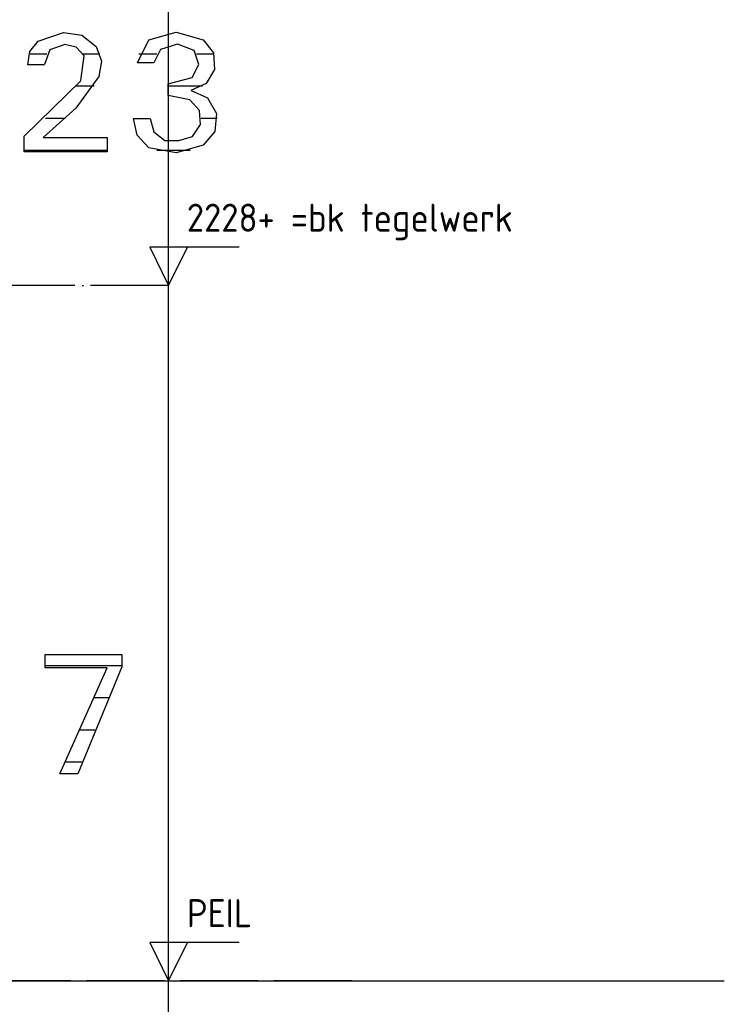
# Model space of a CAD drawing. Extents: x -34050 to 15826, y -13300 to 25096.
# Tile 34 of 40: x -3795 to -1538, y 12584 to 15738. Entities that reach past the tile are written whole.
import ezdxf

# ---------------------------------------------------------------- set-up
doc = ezdxf.new("R2010")
doc.units = 0
doc.header["$MEASUREMENT"] = 0
doc.linetypes.add('DASHDOT', pattern=[300, 250, -25, 0, -25])
doc.layers.add('LAYER01', color=7, linetype='CONTINUOUS')
doc.layers.add('LAYER05', color=7, linetype='CONTINUOUS')
doc.styles.get("Standard").update_dxf_attribs({"font": 'isocp.shx'})

msp = doc.modelspace()

# ---------------------------------------------------------------- linework, layer by layer
at = {"layer": 'LAYER01', "color": 5, "linetype": 'Continuous'}
for p, q in [((-3318.25105, 10459.2201), (-3318.25105, 19159.2224)), ((-3318.25105, 14887.2177), (-3318.25105, 15079.71955)), ((-3091.99885, 15009.72135), (-3378.2509, 15009.72135)), ((-3378.2509, 15009.72135), (-3318.25105, 14887.2177)), ((-3318.25105, 14887.2177), (-3258.2489, 15009.72135)), ((-3318.25105, 12659.21785), (-3318.25105, 12851.71815)), ((-3091.99885, 12781.7215), (-3378.2509, 12781.7215)), ((-3378.2509, 12781.7215), (-3318.25105, 12659.21785)), ((-3318.25105, 12659.21785), (-3258.2489, 12781.7215))]:
    msp.add_line(p, q, dxfattribs=at)
at = {"layer": 'LAYER01', "color": 1, "linetype": 'DASHDOT'}
for p, q in [((-3318.25105, 14887.2177), (-32164.3738, 14887.2177)), ((-2731.0011, 12659.21785), (-31480.43825, 12659.21785))]:
    msp.add_line(p, q, dxfattribs=at)
at = {"layer": 'LAYER01', "color": 1, "linetype": 'Continuous'}
msp.add_line((-22684.2499, 12659.21785), (-1538.2509, 12659.21785), dxfattribs=at)
at = {"layer": 'LAYER05', "color": 3, "linetype": 'Continuous'}
for p, q in [((-3736.3125, 15669.87455), (-3654.5555, 15697.80275)), ((-3654.56315, 15697.8119), (-3596.616, 15688.8748)), ((-3596.616, 15688.8748), (-3550.34025, 15652.919)), ((-3381.49985, 15673.3734), (-3294.62585, 15697.93855)), ((-3294.62585, 15697.93855), (-3207.71905, 15673.3536)), ((-3763.1134, 15636.6104), (-3736.28465, 15669.88525)), ((-3650.43795, 15658.9691), (-3698.254, 15641.84115)), ((-3614.2681, 15649.8245), (-3650.47605, 15658.9981)), ((-3589.12545, 15622.19085), (-3614.2681, 15649.8245)), ((-3550.3124, 15652.84425), (-3533.53385, 15605.8914)), ((-3418.25065, 15599.8123), (-3381.4392, 15673.38865)), ((-3289.94255, 15659.8465), (-3344.68115, 15642.7246)), ((-3236.3758, 15639.31275), (-3289.94255, 15659.8465)), ((-3207.7492, 15673.3734), (-3174.8562, 15631.99005)), ((-3769.001, 15594.25355), (-3763.1134, 15636.6104)), ((-3698.254, 15641.84115), (-3715.84055, 15594.28865)), ((-3599.37555, 15543.1549), (-3589.1155, 15622.1039)), ((-3344.6888, 15642.72005), (-3365.10505, 15599.83215)), ((-3220.9553, 15594.7632), (-3236.3655, 15639.3173)), ((-3174.8562, 15631.99005), (-3171.332, 15579.2511)), ((-3742.437, 15594.25355), (-3769.001, 15594.25355)), ((-3715.87565, 15594.25355), (-3742.437, 15594.25355)), ((-3533.53385, 15605.8914), (-3542.14515, 15556.77795)), ((-3391.68665, 15599.8123), (-3418.25065, 15599.8123)), ((-3365.12525, 15599.8123), (-3391.68665, 15599.8123)), ((-3242.5003, 15552.8137), (-3220.9553, 15594.7632)), ((-3542.12495, 15556.78255), (-3615.67915, 15454.6173)), ((-3320.1874, 15533.0612), (-3242.614, 15552.7481)), ((-3171.332, 15579.2511), (-3198.41575, 15533.85925)), ((-3781.2504, 15364.6866), (-3599.86265, 15542.54915)), ((-3320.1874, 15495.5963), (-3320.1874, 15533.0612)), ((-3198.41575, 15533.85925), (-3246.6408, 15511.9049)), ((-3250.6878, 15481.28205), (-3320.16985, 15495.5658)), ((-3246.5626, 15511.9354), (-3193.95735, 15487.89215)), ((-3193.95735, 15487.89215), (-3164.8815, 15437.73805)), ((-3219.6327, 15447.81645), (-3250.7103, 15481.28205)), ((-3615.6868, 15454.59135), (-3720.594, 15360.58045)), ((-3216.1991, 15402.37885), (-3219.6327, 15447.81645)), ((-3164.8815, 15437.73805), (-3170.14275, 15380.15135)), ((-3419.0052, 15368.2251), (-3430.5149, 15422.09475)), ((-3430.50005, 15422.0001), (-3377.37465, 15422.0001)), ((-3377.37465, 15422.0001), (-3365.4587, 15378.9749)), ((-3241.8995, 15364.62555), (-3216.1991, 15402.37885)), ((-3781.2504, 15315.37475), (-3781.2504, 15364.6866)), ((-3381.49985, 15327.99835), (-3419.0052, 15368.2251)), ((-3365.4587, 15378.9749), (-3330.0991, 15351.72425)), ((-3285.43625, 15351.15965), (-3241.8995, 15364.62555)), ((-3170.14275, 15380.15135), (-3207.6988, 15336.1786)), ((-3720.62455, 15360.5957), (-3515.5636, 15360.5957)), ((-3515.5636, 15360.5957), (-3515.5636, 15315.37475)), ((-3330.0991, 15351.72425), (-3285.3531, 15351.19475)), ((-3207.7492, 15336.18775), (-3293.60845, 15311.55855)), ((-3515.5636, 15315.37475), (-3781.2504, 15315.37475)), ((-3293.60845, 15311.55855), (-3381.4972, 15328.03955)), ((-3713.68675, 13661.52955), (-3713.68675, 13704.46775)), ((-3713.68675, 13704.46775), (-3580.875, 13704.46775)), ((-3580.875, 13704.46775), (-3468.4372, 13704.46775)), ((-3468.4372, 13704.46775), (-3468.4372, 13665.625)), ((-3515.4377, 13661.52955), (-3713.68675, 13661.52955)), ((-3666.68625, 13322.03065), (-3515.4377, 13661.52955)), ((-3468.4372, 13665.625), (-3609.499, 13322.03065)), ((-3609.499, 13322.03065), (-3666.68625, 13322.03065))]:
    msp.add_line(p, q, dxfattribs=at)
at = {"layer": 'LAYER05', "color": 2, "linetype": 'Continuous'}
for p, q in [((-3708.51135, 15628.29435), (-3766.1785, 15628.29435)), ((-3538.13135, 15628.29435), (-3592.46065, 15628.29435)), ((-3356.18325, 15628.29435), (-3413.6078, 15628.29435)), ((-3173.52335, 15628.29435), (-3228.44085, 15628.29435)), ((-3556.7703, 15525.1648), (-3614.1773, 15525.1648)), ((-3209.86975, 15525.1648), (-3320.1874, 15525.1648)), ((-3649.26645, 15422.0398), (-3713.1237, 15422.0398)), ((-3162.76835, 15422.0398), (-3213.88895, 15422.0398)), ((-3515.5636, 15318.9148), (-3781.2504, 15318.9148)), ((-3249.0822, 15318.9148), (-3356.41785, 15318.9148)), ((-3468.4372, 13668.88125), (-3713.68675, 13668.88125)), ((-3509.4391, 13565.75165), (-3558.10585, 13565.75165)), ((-3551.7765, 13462.62665), (-3604.05085, 13462.62665)), ((-3594.1166, 13359.49705), (-3649.9935, 13359.49705))]:
    msp.add_line(p, q, dxfattribs=at)

# ---------------------------------------------------------------- texts
at = {"layer": 'LAYER01', "color": 1}
for s, p in [('2228+ =bk tegelwerk', (-3260.001, 15058.97215)), ('PEIL', (-3260.001, 12830.97075))]:
    msp.add_text(s, height=90, dxfattribs=at).set_placement(p)

doc.saveas('drawing.dxf')
